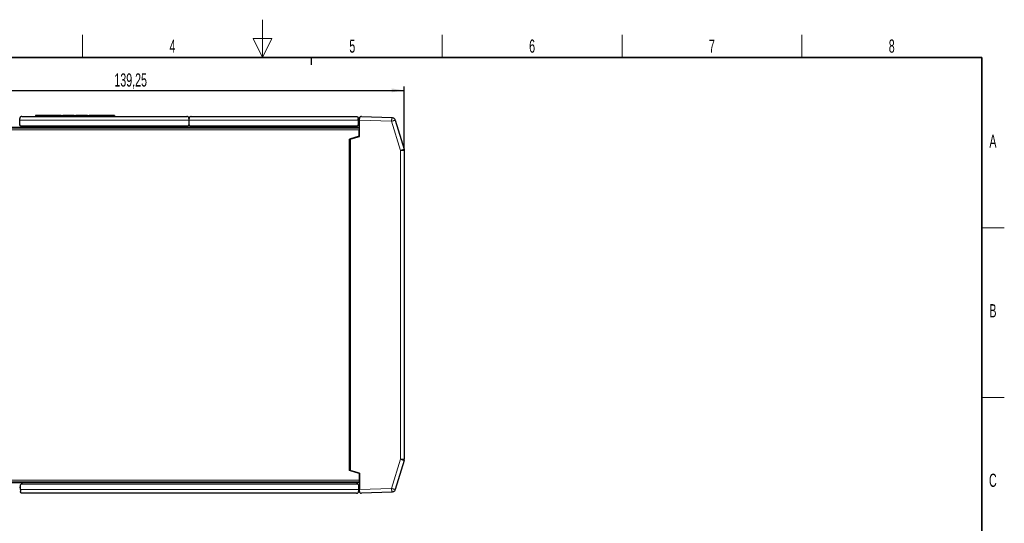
# Model space of a CAD drawing. Header units: millimetres. Extents: x 5 to 418, y 2 to 292.
# Tile 26 of 26: x 153 to 414, y 159 to 292. Entities that reach past the tile are written whole.
import ezdxf

# ---------------------------------------------------------------- set-up
doc = ezdxf.new("R2010")
doc.units = ezdxf.units.MM
doc.layers.add('SLD-0', color=7, linetype='Continuous')
doc.styles.add('SLDTEXTSTYLE0', font='TXT', dxfattribs={"width": 0.605})
doc.dimstyles.new('SLDDIMSTYLE0', dxfattribs={"dimtxt": 3.5, "dimasz": 3.302, "dimexe": 0, "dimexo": 0.0625, "dimgap": 0.875, "dimtad": 1, "dimrnd": 1e-09, "dimzin": 12, "dimdsep": 46, "dimtxsty": 'SLDTEXTSTYLE0', "dimsah": 1, "dimcen": 0.09, "dimadec": 0, "dimazin": 3, "dimtfac": 1, "dimtofl": 0, "dimtmove": 0, "dimatfit": 3, "dimfxl": 1, "dimfrac": 2, "dimtolj": 1, "dimtzin": 12, "dimarcsym": 0})

# ---------------------------------------------------------------- blocks, each defined once
blk = doc.blocks.new('_D_2')
at = {"layer": 'SLD-0', "color": 7}
for p, q in [((115.4, 183.01), (115.4, 274.74)), ((254.65, 257.81), (254.65, 274.74)), ((115.4, 273.74), (254.65, 273.74))]:
    blk.add_line(p, q, dxfattribs=at)
for points in [[(115.4, 273.74), (118.7, 273.23), (118.7, 274.25)], [(254.65, 273.74), (251.35, 274.25), (251.35, 273.23)]]:
    blk.add_solid(points, dxfattribs=at)
at = {"layer": 'SLD-0', "color": 7, "insert": (177.67, 278.25), "char_height": 3.5, "attachment_point": 1, "style": 'SLDTEXTSTYLE0'}
blk.add_mtext('139,25', dxfattribs=at)

msp = doc.modelspace()

# ---------------------------------------------------------------- linework, layer by layer
at = {"color": 7, "linetype": 'Continuous', "lineweight": 25}
for p, q in [((153.052, 266.811), (196.952, 266.811)), ((156.744, 267.105), (156.744, 266.811)), ((160.469, 267.105), (156.744, 267.105)), ((160.469, 267.105), (160.469, 266.811)), ((163.519, 267.105), (160.469, 267.105)), ((163.519, 267.105), (163.969, 267.105)), ((163.519, 267.105), (163.519, 266.811)), ((163.969, 266.811), (163.969, 267.105)), ((167.019, 267.105), (163.969, 267.105)), ((167.019, 267.105), (167.469, 267.105)), ((167.019, 267.105), (167.019, 266.811)), ((167.469, 266.811), (167.469, 267.105)), ((170.519, 267.105), (167.469, 267.105)), ((170.519, 267.105), (170.519, 266.811)), ((170.519, 267.105), (170.969, 267.105)), ((170.969, 266.811), (170.969, 267.105)), ((174.019, 267.105), (170.969, 267.105)), ((174.019, 266.811), (174.019, 267.105)), ((177.744, 267.105), (174.019, 267.105)), ((177.744, 267.105), (177.744, 266.811)), ((198.052, 266.811), (241.952, 266.811)), ((243.269, 266.811), (251.327, 266.53)), ((152.502, 265.211), (152.552, 265.211)), ((152.552, 265.811), (152.552, 266.311)), ((152.552, 264.561), (152.552, 265.811)), ((152.752, 264.361), (152.552, 264.561)), ((152.752, 264.361), (153.052, 264.061)), ((196.952, 264.061), (197.252, 264.361)), ((197.452, 264.561), (197.252, 264.361)), ((197.452, 266.311), (197.452, 265.811)), ((197.452, 265.811), (197.452, 264.561)), ((197.452, 265.211), (197.552, 265.211)), ((197.552, 265.811), (197.552, 266.311)), ((197.552, 264.561), (197.552, 265.811)), ((197.752, 264.361), (197.552, 264.561)), ((197.752, 264.361), (198.052, 264.061)), ((241.952, 264.061), (242.252, 264.361)), ((242.452, 264.561), (242.252, 264.361)), ((242.452, 265.811), (242.452, 266.311)), ((242.452, 265.811), (242.452, 264.561)), ((242.452, 265.211), (242.752, 265.211)), ((242.752, 261.511), (242.752, 265.828)), ((252.248, 265.823), (254.608, 258.104)), ((125.742, 263.811), (242.702, 263.811)), ((153.052, 264.061), (196.952, 264.061)), ((198.052, 264.061), (241.952, 264.061)), ((242.702, 261.561), (240.152, 260.782)), ((240.302, 260.762), (242.752, 261.511)), ((242.702, 263.811), (242.702, 263.311)), ((242.702, 261.561), (242.702, 263.311)), ((240.152, 172.841), (240.152, 260.782)), ((240.302, 260.762), (240.302, 172.86)), ((254.608, 258.104), (254.652, 257.812)), ((254.652, 257.812), (254.652, 175.811)), ((254.608, 175.518), (252.248, 167.8)), ((254.608, 175.518), (254.652, 175.811)), ((242.702, 172.061), (240.152, 172.841)), ((242.752, 172.111), (240.302, 172.86)), ((242.702, 172.061), (242.702, 170.311)), ((242.702, 170.311), (242.702, 169.811)), ((242.752, 172.111), (242.752, 167.794)), ((123.767, 169.811), (242.702, 169.811)), ((152.502, 168.411), (152.702, 168.411)), ((152.702, 169.061), (152.902, 169.261)), ((152.702, 167.811), (152.702, 169.061)), ((152.702, 167.811), (152.702, 167.311)), ((153.202, 169.561), (152.902, 169.261)), ((242.002, 169.561), (153.202, 169.561)), ((242.302, 169.261), (242.002, 169.561)), ((242.302, 169.261), (242.502, 169.061)), ((242.502, 169.061), (242.502, 167.811)), ((242.502, 168.411), (242.752, 168.411)), ((242.502, 167.811), (242.502, 167.311)), ((242.002, 166.811), (153.202, 166.811)), ((251.327, 167.093), (243.269, 166.812))]:
    msp.add_line(p, q, dxfattribs=at)
at = {"color": 7, "linetype": 'Continuous', "lineweight": 18}
for p, q in [((152.552, 265.811), (197.452, 265.811)), ((197.252, 264.361), (152.752, 264.361)), ((197.552, 265.811), (242.452, 265.811)), ((242.252, 264.361), (197.752, 264.361)), ((242.752, 265.828), (251.292, 265.53)), ((251.292, 265.53), (253.652, 257.812)), ((125.589, 263.311), (242.702, 263.311)), ((242.702, 264.011), (125.803, 264.011)), ((253.652, 257.812), (253.652, 175.811)), ((253.652, 175.811), (251.292, 168.092)), ((123.614, 170.311), (242.702, 170.311)), ((242.702, 169.611), (123.828, 169.611)), ((242.502, 167.811), (152.702, 167.811)), ((152.902, 169.261), (242.302, 169.261)), ((251.292, 168.092), (242.752, 167.794))]:
    msp.add_line(p, q, dxfattribs=at)
at = {"color": 7, "linetype": 'Continuous', "lineweight": 25}
for points, knots in [([(153.052, 266.811), (153.05, 266.811), (152.954, 266.811), (152.793, 266.765), (152.628, 266.599), (152.559, 266.442), (152.554, 266.343), (152.552, 266.311)], [0, 0, 0, 0, 0.0053922, 0.4280159, 0.7028418, 0.9052138, 1, 1, 1, 1]), ([(197.452, 266.311), (197.442, 266.382), (197.421, 266.536), (197.274, 266.715), (197.107, 266.798), (196.989, 266.811), (196.953, 266.811), (196.952, 266.811)], [0, 0, 0, 0, 0.2178225, 0.4765661, 0.8410136, 0.9946078, 1, 1, 1, 1]), ([(198.052, 266.811), (198.05, 266.811), (198.015, 266.811), (197.896, 266.798), (197.73, 266.715), (197.583, 266.536), (197.561, 266.382), (197.552, 266.311)], [0, 0, 0, 0, 0.0053922, 0.1589864, 0.5234339, 0.7821775, 1, 1, 1, 1]), ([(241.952, 266.811), (241.953, 266.811), (241.989, 266.811), (242.107, 266.798), (242.274, 266.715), (242.421, 266.536), (242.442, 266.382), (242.452, 266.311)], [0, 0, 0, 0, 0.0053922, 0.1589864, 0.5234339, 0.7821775, 1, 1, 1, 1]), ([(243.269, 266.811), (243.211, 266.807), (243.096, 266.8), (242.932, 266.711), (242.819, 266.58), (242.761, 266.437), (242.755, 266.352), (242.752, 266.311)], [0, 0, 0, 0, 0.2502019, 0.5002696, 0.7499171, 0.8815666, 1, 1, 1, 1]), ([(242.752, 265.828), (242.752, 265.91), (242.752, 266.079), (242.752, 266.232), (242.752, 266.311)], [0, 0, 0, 0, 0.4827234, 1, 1, 1, 1]), ([(251.327, 266.53), (251.427, 266.517), (251.633, 266.492), (251.91, 266.336), (252.133, 266.109), (252.21, 265.916), (252.248, 265.823)], [0, 0, 0, 0, 0.2439044, 0.5, 0.7560956, 1, 1, 1, 1]), ([(242.752, 167.311), (242.752, 167.391), (242.752, 167.544), (242.752, 167.713), (242.752, 167.794)], [0, 0, 0, 0, 0.5172766, 1, 1, 1, 1]), ([(252.248, 167.8), (252.21, 167.706), (252.133, 167.514), (251.91, 167.287), (251.633, 167.131), (251.427, 167.105), (251.327, 167.093)], [0, 0, 0, 0, 0.2439044, 0.5, 0.7560956, 1, 1, 1, 1]), ([(153.202, 166.811), (153.2, 166.811), (153.165, 166.811), (153.046, 166.825), (152.88, 166.907), (152.733, 167.086), (152.711, 167.241), (152.702, 167.311)], [0, 0, 0, 0, 0.0053922, 0.1589864, 0.5234339, 0.7821775, 1, 1, 1, 1]), ([(242.002, 166.811), (242.003, 166.811), (242.039, 166.811), (242.157, 166.825), (242.324, 166.907), (242.471, 167.086), (242.492, 167.241), (242.502, 167.311)], [0, 0, 0, 0, 0.0053922, 0.1589864, 0.5234339, 0.7821775, 1, 1, 1, 1]), ([(242.752, 167.311), (242.755, 167.271), (242.761, 167.186), (242.819, 167.043), (242.932, 166.912), (243.096, 166.823), (243.211, 166.815), (243.269, 166.812)], [0, 0, 0, 0, 0.1184335, 0.2500829, 0.4997309, 0.7497982, 1, 1, 1, 1])]:
    msp.add_open_spline(points, degree=3, knots=knots, dxfattribs=at)
at = {"color": 7, "linetype": 'Continuous', "lineweight": 18}
for points, knots in [([(251.327, 266.53), (251.326, 266.516), (251.326, 266.496), (251.321, 266.371), (251.317, 266.242), (251.311, 266.082), (251.303, 265.849), (251.296, 265.656), (251.292, 265.53)], [0, 0, 0, 0, 0.2394568, 0.3683607, 0.5, 0.6316393, 0.7605432, 1, 1, 1, 1]), ([(251.292, 265.53), (251.412, 265.567), (251.597, 265.624), (251.82, 265.692), (251.973, 265.739), (252.097, 265.776), (252.216, 265.813), (252.235, 265.819), (252.248, 265.823)], [0, 0, 0, 0, 0.2394568, 0.3683607, 0.5, 0.6316393, 0.7605432, 1, 1, 1, 1]), ([(254.608, 258.104), (254.595, 258.1), (254.576, 258.094), (254.457, 258.058), (254.333, 258.02), (254.18, 257.973), (253.957, 257.905), (253.772, 257.849), (253.652, 257.812)], [0, 0, 0, 0, 0.23909207, 0.3678887, 0.49949068, 0.63116712, 0.76017799, 1, 1, 1, 1]), ([(253.652, 257.812), (253.777, 257.812), (253.971, 257.812), (254.204, 257.812), (254.364, 257.812), (254.493, 257.812), (254.618, 257.812), (254.638, 257.812), (254.652, 257.812)], [0, 0, 0, 0, 0.23945684, 0.36836066, 0.5, 0.63163934, 0.76054316, 1, 1, 1, 1]), ([(253.652, 175.811), (253.772, 175.774), (253.957, 175.717), (254.18, 175.649), (254.333, 175.603), (254.456, 175.565), (254.576, 175.528), (254.595, 175.522), (254.608, 175.518)], [0, 0, 0, 0, 0.2394568, 0.3683607, 0.5, 0.6316393, 0.7605432, 1, 1, 1, 1]), ([(254.652, 175.811), (254.638, 175.811), (254.618, 175.811), (254.493, 175.811), (254.365, 175.811), (254.204, 175.811), (253.971, 175.811), (253.778, 175.811), (253.652, 175.811)], [0, 0, 0, 0, 0.2390921, 0.3678887, 0.4994907, 0.6311671, 0.760178, 1, 1, 1, 1]), ([(251.292, 168.092), (251.296, 167.967), (251.303, 167.773), (251.311, 167.541), (251.317, 167.38), (251.321, 167.252), (251.326, 167.127), (251.326, 167.106), (251.327, 167.093)], [0, 0, 0, 0, 0.2394568, 0.3683607, 0.5, 0.6316393, 0.7605432, 1, 1, 1, 1]), ([(252.248, 167.8), (252.236, 167.804), (252.216, 167.81), (252.097, 167.846), (251.974, 167.884), (251.821, 167.931), (251.598, 167.999), (251.412, 168.056), (251.292, 168.092)], [0, 0, 0, 0, 0.2390921, 0.3678887, 0.4994907, 0.6311671, 0.760178, 1, 1, 1, 1])]:
    msp.add_open_spline(points, degree=3, knots=knots, dxfattribs=at)
at = {"layer": 'SLD-0', "lineweight": 18}
for p, q in [((217, 292.5), (217, 282.5)), ((169.25, 282.5), (169.25, 288.5)), ((264.75, 282.5), (264.75, 288.5)), ((312.5, 282.5), (312.5, 288.5)), ((360.25, 282.5), (360.25, 288.5)), ((219.5, 287.5), (214.5, 287.5)), ((214.5, 287.5), (217, 282.5)), ((217, 282.5), (219.5, 287.5)), ((408, 237.25), (414, 237.25)), ((408, 192.25), (414, 192.25))]:
    msp.add_line(p, q, dxfattribs=at)
at = {"layer": 'SLD-0', "lineweight": 35}
for p, q in [((408, 282.5), (26, 282.5)), ((408, 12), (408, 282.5))]:
    msp.add_line(p, q, dxfattribs=at)
at = {"layer": 'SLD-0'}
msp.add_line((230, 280.5), (230, 282.5), dxfattribs=at)
msp.add_line((230, 280.5), (230, 282.5), dxfattribs=at)

# ---------------------------------------------------------------- texts
at = {"layer": 'SLD-0', "char_height": 3.5, "attachment_point": 2, "style": 'SLDTEXTSTYLE0'}
for s, insert in [('4', (193.103, 287.243)), ('5', (240.853, 287.243)), ('6', (288.603, 287.243)), ('7', (336.353, 287.243)), ('8', (384.103, 287.243)), ('A', (410.982, 262.001)), ('B', (410.982, 217.001)), ('C', (410.96, 172.001))]:
    msp.add_mtext(s, dxfattribs=dict(at, insert=insert))

# ---------------------------------------------------------------- dimensions: what is measured, and where the dimension line sits
at = {"layer": 'SLD-0', "color": 7}
dim = msp.add_linear_dim(base=(254.652, 273.741), p1=(115.402, 183.011), p2=(254.652, 257.812), dimstyle='SLDDIMSTYLE0', dxfattribs=at)
dim.commit()
dim.dimension.update_dxf_attribs({"geometry": '_D_2', "text_midpoint": (185.027, 273.741), "dimtype": 160})

doc.saveas('drawing.dxf')
